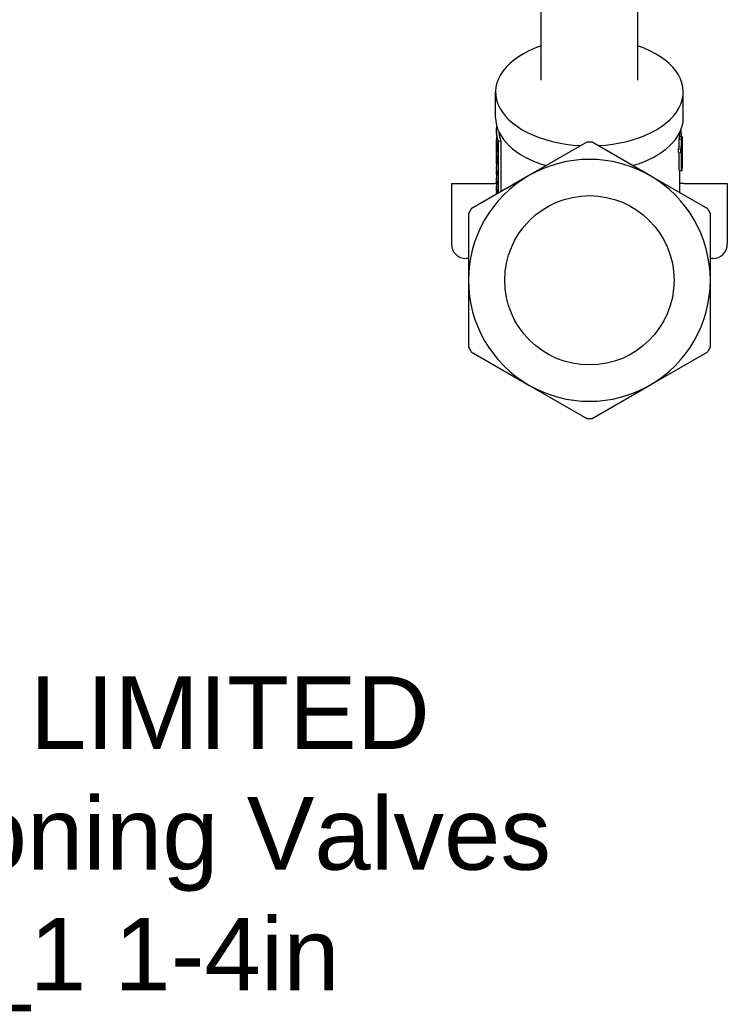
# Model space of a CAD drawing. Header units: millimetres. Extents: x 261 to 558, y -63 to 320.
# Tile 3 of 13: x 408 to 554, y -63 to 141. Entities that reach past the tile are written whole.
import ezdxf
from ezdxf.enums import TextEntityAlignment as Align

# ---------------------------------------------------------------- set-up
doc = ezdxf.new("R2010")
doc.units = ezdxf.units.MM
doc.layers.add('Detail', color=2, linetype='Continuous')
doc.layers.add('TEXT', color=7, linetype='Continuous')
doc.styles.add('fastrack', font='ARIAL.TTF')

msp = doc.modelspace()

# ---------------------------------------------------------------- linework, layer by layer
at = {"layer": 'Detail'}
for p, q in [((515.37, 128.22), (515.37, 148.27)), ((535.37, 128.22), (535.37, 148.27)), ((505.97, 120.44), (505.97, 125.77)), ((544.77, 120.44), (544.77, 125.77)), ((506.17, 117.6), (506.17, 117.74)), ((506.35, 116.11), (506.17, 116.11)), ((506.31, 116.29), (506.18, 116.29)), ((506.29, 116.41), (506.19, 116.41)), ((506.27, 116.49), (506.21, 116.49)), ((506.27, 116.52), (506.22, 116.52)), ((543.94, 116.09), (544.43, 116.05)), ((543.94, 114.52), (543.94, 116.09)), ((544.01, 116.54), (544.51, 116.51)), ((544.07, 116.53), (544.07, 117.48)), ((544.07, 116.56), (544.53, 116.57)), ((544.43, 114.48), (544.43, 116.05)), ((544.51, 116.51), (544.51, 114.95)), ((506.17, 115.49), (506.17, 115.97)), ((506.41, 115.88), (506.17, 115.88)), ((506.44, 115.75), (506.17, 115.75)), ((506.49, 115.61), (506.18, 115.6)), ((506.52, 115.46), (506.18, 115.45)), ((506.52, 115.31), (506.19, 115.3)), ((506.19, 114.63), (506.19, 114.61)), ((506.19, 114.52), (506.19, 114.52)), ((506.19, 113.96), (506.2, 114.02)), ((506.52, 115.15), (506.2, 115.14)), ((506.52, 115), (506.2, 114.99)), ((506.2, 114.38), (506.2, 114.48)), ((506.2, 114.29), (506.2, 114.38)), ((506.2, 114.21), (506.2, 114.29)), ((506.2, 114.23), (506.2, 114.23)), ((506.2, 114.13), (506.2, 114.21)), ((506.2, 114.06), (506.2, 114.13)), ((506.2, 114.02), (506.2, 114.06)), ((506.52, 114.86), (506.21, 114.85)), ((506.52, 114.74), (506.21, 114.72)), ((506.52, 114.6), (506.22, 114.59)), ((506.52, 114.33), (506.23, 114.32)), ((506.23, 114.32), (506.23, 114.19)), ((506.52, 114.2), (506.23, 114.19)), ((506.23, 114.19), (506.23, 114.06)), ((506.23, 114.06), (506.23, 113.91)), ((506.52, 115.53), (506.52, 104.84)), ((507.04, 115.62), (506.55, 115.56)), ((506.55, 104.86), (506.55, 115.56)), ((507.04, 115.62), (507.04, 105.14)), ((524.83, 115.41), (512.87, 108.51)), ((537.87, 108.51), (525.91, 115.41)), ((543.81, 114.03), (544.3, 113.98)), ((543.81, 113.29), (543.81, 114.03)), ((543.94, 114.52), (544.43, 114.48)), ((544.3, 113.24), (544.3, 113.98)), ((544.51, 111.26), (544.51, 114.21)), ((544.57, 115.07), (544.57, 115.81)), ((544.57, 113.18), (544.57, 114.3)), ((506.19, 113.93), (506.17, 113.93)), ((506.17, 112.76), (506.17, 113.23)), ((506.17, 112.08), (506.17, 112.67)), ((506.19, 112.08), (506.17, 112.08)), ((506.17, 112), (506.17, 112.08)), ((506.19, 112), (506.17, 112)), ((506.17, 111.94), (506.17, 112)), ((506.17, 111.88), (506.17, 111.94)), ((506.19, 113.9), (506.18, 113.9)), ((506.18, 113.87), (506.18, 113.87)), ((506.19, 113.89), (506.19, 113.92)), ((506.19, 112.23), (506.19, 111.56)), ((506.52, 113.33), (506.2, 113.32)), ((506.52, 113.32), (506.2, 113.31)), ((506.52, 113.35), (506.21, 113.34)), ((506.52, 113.5), (506.22, 113.49)), ((506.52, 113.45), (506.22, 113.43)), ((506.52, 113.39), (506.22, 113.38)), ((506.52, 112.43), (506.22, 112.42)), ((506.22, 112.42), (506.22, 111.41)), ((506.52, 113.93), (506.23, 113.91)), ((506.23, 113.91), (506.23, 113.78)), ((506.23, 113.78), (506.23, 113.67)), ((506.52, 113.68), (506.23, 113.67)), ((506.23, 113.67), (506.23, 113.57)), ((506.52, 113.58), (506.23, 113.57)), ((543.81, 113.29), (544.3, 113.24)), ((543.94, 109.53), (543.94, 113.28)), ((544.43, 109.5), (544.43, 113.74)), ((506.19, 111.88), (506.17, 111.88)), ((506.17, 111.83), (506.17, 111.88)), ((506.17, 111.77), (506.17, 111.83)), ((506.19, 111.77), (506.17, 111.77)), ((506.17, 111.27), (506.17, 111.74)), ((506.19, 111.73), (506.17, 111.73)), ((506.17, 111.69), (506.17, 111.73)), ((506.19, 111.69), (506.17, 111.69)), ((506.19, 111.61), (506.17, 111.61)), ((506.19, 111.55), (506.17, 111.55)), ((506.19, 111.48), (506.17, 111.48)), ((506.17, 111.25), (506.17, 111.27)), ((506.17, 109.9), (506.17, 110.37)), ((506.19, 111.43), (506.18, 111.43)), ((506.19, 111.38), (506.18, 111.38)), ((506.18, 111.36), (506.18, 111.36)), ((506.19, 111.56), (506.19, 111.52)), ((506.19, 111.52), (506.19, 111.48)), ((506.19, 111.48), (506.19, 111.46)), ((506.19, 111.46), (506.19, 111.43)), ((506.19, 111.43), (506.19, 111.41)), ((506.19, 111.41), (506.19, 111.38)), ((506.52, 110.84), (506.19, 110.83)), ((506.52, 110.85), (506.2, 110.84)), ((506.52, 110.92), (506.21, 110.91)), ((506.52, 110.88), (506.21, 110.87)), ((506.52, 111.42), (506.22, 111.41)), ((506.22, 111.41), (506.22, 111.27)), ((506.52, 111.28), (506.22, 111.27)), ((506.22, 111.27), (506.22, 111.15)), ((506.52, 111.16), (506.22, 111.15)), ((506.52, 111.06), (506.22, 111.05)), ((512.87, 108.51), (500.91, 101.6)), ((506.17, 109.06), (506.17, 109.52)), ((506.17, 107.57), (506.17, 108.01)), ((506.18, 109.36), (506.18, 109.31)), ((506.52, 109.19), (506.22, 109.18)), ((506.22, 109.18), (506.22, 108.62)), ((506.52, 108.64), (506.22, 108.62)), ((549.83, 101.6), (537.87, 108.51)), ((543.94, 109.53), (544.43, 109.5)), ((544.07, 104.93), (544.07, 109.52)), ((496.87, 106.76), (496.87, 94.36)), ((496.97, 106.86), (505.87, 106.86)), ((506.17, 106.86), (505.87, 106.86)), ((506.17, 106.82), (506.17, 107.37)), ((506.17, 105.96), (506.17, 106.4)), ((506.52, 107.21), (506.22, 107.2)), ((506.22, 107.2), (506.22, 106.75)), ((506.52, 106.77), (506.22, 106.75)), ((544.87, 106.86), (544.07, 106.86)), ((544.87, 106.86), (553.87, 106.86)), ((553.87, 106.86), (553.87, 94.36)), ((506.17, 104.64), (506.17, 105.03)), ((506.52, 105.6), (506.22, 105.58)), ((506.22, 105.58), (506.22, 105.14)), ((506.52, 105.15), (506.22, 105.14)), ((500.37, 100.66), (500.37, 86.86)), ((550.37, 86.86), (550.37, 100.66)), ((500.37, 91.36), (499.87, 91.36)), ((550.87, 91.36), (550.37, 91.36)), ((500.37, 86.86), (500.37, 73.05)), ((550.37, 73.05), (550.37, 86.86)), ((500.91, 72.11), (512.87, 65.21)), ((537.87, 65.21), (549.83, 72.11)), ((512.87, 65.21), (524.83, 58.3)), ((525.91, 58.3), (537.87, 65.21))]:
    msp.add_line(p, q, dxfattribs=at)
at = {"layer": 'Detail', "flags": 128}
for points in [[(506.55, 115.56), (506.51, 115.68), (506.47, 115.81), (506.43, 115.94), (506.4, 116.06), (506.36, 116.19), (506.33, 116.32), (506.31, 116.44), (506.28, 116.57), (506.26, 116.7), (506.24, 116.83), (506.22, 116.96), (506.21, 117.08), (506.19, 117.21), (506.19, 117.34), (506.18, 117.47), (506.17, 117.6), (506.17, 117.72), (506.17, 117.85), (506.18, 117.98), (506.18, 118.11), (506.19, 118.24), (506.2, 118.36), (506.22, 118.49), (506.23, 118.62)], [(544.39, 116.57), (544.39, 116.63), (544.38, 116.7), (544.38, 116.76), (544.38, 116.82), (544.38, 116.89), (544.37, 116.95), (544.37, 117.01), (544.37, 117.08), (544.37, 117.14), (544.37, 117.2), (544.36, 117.27), (544.36, 117.33), (544.36, 117.39), (544.36, 117.46), (544.35, 117.52), (544.35, 117.58), (544.35, 117.65), (544.35, 117.71), (544.34, 117.77), (544.34, 117.84), (544.34, 117.9), (544.34, 117.96), (544.34, 118.03), (544.33, 118.09)], [(506.18, 116.29), (506.18, 116.29), (506.18, 116.28), (506.18, 116.27), (506.18, 116.26), (506.18, 116.25), (506.18, 116.25), (506.18, 116.24), (506.18, 116.23), (506.18, 116.22), (506.18, 116.22), (506.18, 116.21), (506.18, 116.2), (506.18, 116.19), (506.17, 116.19), (506.17, 116.18), (506.17, 116.17), (506.17, 116.16), (506.17, 116.15), (506.17, 116.15), (506.17, 116.14), (506.17, 116.13), (506.17, 116.12), (506.17, 116.12), (506.17, 116.11)], [(506.17, 116.11), (506.17, 116.1), (506.17, 116.1), (506.17, 116.09), (506.17, 116.09), (506.17, 116.09), (506.17, 116.08), (506.17, 116.08), (506.17, 116.07), (506.17, 116.07), (506.17, 116.06), (506.17, 116.06), (506.17, 116.05), (506.17, 116.05), (506.17, 116.04), (506.17, 116.04), (506.17, 116.03), (506.17, 116.03), (506.17, 116.03), (506.17, 116.02), (506.17, 116.02), (506.17, 116.01), (506.17, 116.01), (506.17, 116), (506.17, 116)], [(506.17, 116), (506.17, 115.99), (506.17, 115.99), (506.17, 115.98), (506.17, 115.98), (506.17, 115.97), (506.17, 115.97), (506.17, 115.96), (506.17, 115.96), (506.17, 115.95), (506.17, 115.95), (506.17, 115.94), (506.17, 115.94), (506.17, 115.93), (506.17, 115.93), (506.17, 115.92), (506.17, 115.92), (506.17, 115.92), (506.17, 115.91), (506.17, 115.91), (506.17, 115.9), (506.17, 115.9), (506.17, 115.89), (506.17, 115.89), (506.17, 115.88)], [(506.19, 116.41), (506.19, 116.4), (506.19, 116.4), (506.19, 116.39), (506.19, 116.39), (506.19, 116.38), (506.19, 116.38), (506.19, 116.37), (506.19, 116.37), (506.19, 116.37), (506.19, 116.36), (506.18, 116.36), (506.18, 116.35), (506.18, 116.35), (506.18, 116.34), (506.18, 116.34), (506.18, 116.33), (506.18, 116.33), (506.18, 116.32), (506.18, 116.32), (506.18, 116.31), (506.18, 116.31), (506.18, 116.3), (506.18, 116.3), (506.18, 116.29)], [(506.21, 116.49), (506.21, 116.49), (506.2, 116.49), (506.2, 116.48), (506.2, 116.48), (506.2, 116.47), (506.2, 116.47), (506.2, 116.47), (506.2, 116.46), (506.2, 116.46), (506.2, 116.46), (506.2, 116.45), (506.2, 116.45), (506.2, 116.45), (506.2, 116.44), (506.2, 116.44), (506.2, 116.44), (506.19, 116.43), (506.19, 116.43), (506.19, 116.43), (506.19, 116.42), (506.19, 116.42), (506.19, 116.42), (506.19, 116.41), (506.19, 116.41)], [(506.22, 116.52), (506.22, 116.52), (506.22, 116.52), (506.22, 116.51), (506.22, 116.51), (506.22, 116.51), (506.22, 116.51), (506.22, 116.51), (506.22, 116.51), (506.22, 116.51), (506.21, 116.51), (506.21, 116.51), (506.21, 116.5), (506.21, 116.5), (506.21, 116.5), (506.21, 116.5), (506.21, 116.5), (506.21, 116.5), (506.21, 116.5), (506.21, 116.5), (506.21, 116.5), (506.21, 116.5), (506.21, 116.49), (506.21, 116.49), (506.21, 116.49)], [(544.43, 116.05), (544.44, 116.07), (544.44, 116.09), (544.44, 116.11), (544.45, 116.13), (544.45, 116.15), (544.46, 116.17), (544.46, 116.19), (544.46, 116.21), (544.47, 116.23), (544.47, 116.24), (544.47, 116.26), (544.48, 116.28), (544.48, 116.3), (544.48, 116.32), (544.49, 116.34), (544.49, 116.36), (544.49, 116.38), (544.5, 116.4), (544.5, 116.42), (544.5, 116.44), (544.5, 116.46), (544.51, 116.48), (544.51, 116.49), (544.51, 116.51)], [(544.51, 114.95), (544.52, 115.01), (544.53, 115.08), (544.54, 115.15), (544.54, 115.22), (544.55, 115.28), (544.56, 115.35), (544.56, 115.42), (544.56, 115.49), (544.57, 115.56), (544.57, 115.62), (544.57, 115.69), (544.57, 115.76), (544.57, 115.83), (544.57, 115.9), (544.57, 115.96), (544.57, 116.03), (544.57, 116.1), (544.56, 116.17), (544.56, 116.23), (544.55, 116.3), (544.55, 116.37), (544.54, 116.44), (544.53, 116.51), (544.53, 116.57)], [(506.17, 115.88), (506.17, 115.88), (506.17, 115.87), (506.17, 115.86), (506.17, 115.86), (506.17, 115.85), (506.17, 115.85), (506.17, 115.84), (506.17, 115.84), (506.17, 115.83), (506.17, 115.83), (506.17, 115.82), (506.17, 115.81), (506.17, 115.81), (506.17, 115.8), (506.17, 115.8), (506.17, 115.79), (506.17, 115.79), (506.17, 115.78), (506.17, 115.78), (506.17, 115.77), (506.17, 115.76), (506.17, 115.76), (506.17, 115.75), (506.17, 115.75)], [(506.17, 115.75), (506.17, 115.74), (506.17, 115.74), (506.17, 115.73), (506.17, 115.72), (506.17, 115.72), (506.17, 115.71), (506.17, 115.71), (506.17, 115.7), (506.18, 115.69), (506.18, 115.69), (506.18, 115.68), (506.18, 115.68), (506.18, 115.67), (506.18, 115.66), (506.18, 115.66), (506.18, 115.65), (506.18, 115.65), (506.18, 115.64), (506.18, 115.63), (506.18, 115.63), (506.18, 115.62), (506.18, 115.62), (506.18, 115.61), (506.18, 115.6)], [(506.17, 115.35), (506.17, 115.36), (506.17, 115.36), (506.17, 115.37), (506.17, 115.37), (506.17, 115.38), (506.17, 115.39), (506.17, 115.39), (506.17, 115.4), (506.17, 115.4), (506.17, 115.41), (506.17, 115.42), (506.17, 115.42), (506.17, 115.43), (506.17, 115.43), (506.17, 115.44), (506.17, 115.45), (506.17, 115.45), (506.17, 115.46), (506.17, 115.46), (506.17, 115.47), (506.17, 115.48), (506.17, 115.48), (506.17, 115.49), (506.17, 115.49)], [(506.18, 115.2), (506.18, 115.2), (506.18, 115.21), (506.18, 115.22), (506.17, 115.22), (506.17, 115.23), (506.17, 115.24), (506.17, 115.24), (506.17, 115.25), (506.17, 115.25), (506.17, 115.26), (506.17, 115.27), (506.17, 115.27), (506.17, 115.28), (506.17, 115.29), (506.17, 115.29), (506.17, 115.3), (506.17, 115.31), (506.17, 115.31), (506.17, 115.32), (506.17, 115.32), (506.17, 115.33), (506.17, 115.34), (506.17, 115.34), (506.17, 115.35)], [(506.18, 115.6), (506.18, 115.6), (506.18, 115.59), (506.18, 115.58), (506.18, 115.58), (506.18, 115.57), (506.18, 115.57), (506.18, 115.56), (506.18, 115.55), (506.18, 115.55), (506.18, 115.54), (506.18, 115.53), (506.18, 115.53), (506.18, 115.52), (506.18, 115.51), (506.18, 115.51), (506.18, 115.5), (506.18, 115.49), (506.18, 115.49), (506.18, 115.48), (506.18, 115.48), (506.18, 115.47), (506.18, 115.46), (506.18, 115.46), (506.18, 115.45)], [(506.18, 115.45), (506.18, 115.44), (506.18, 115.44), (506.18, 115.43), (506.18, 115.42), (506.18, 115.42), (506.18, 115.41), (506.18, 115.41), (506.18, 115.4), (506.18, 115.39), (506.18, 115.39), (506.18, 115.38), (506.19, 115.38), (506.19, 115.37), (506.19, 115.36), (506.19, 115.36), (506.19, 115.35), (506.19, 115.35), (506.19, 115.34), (506.19, 115.33), (506.19, 115.33), (506.19, 115.32), (506.19, 115.31), (506.19, 115.31), (506.19, 115.3)], [(506.18, 115.05), (506.18, 115.06), (506.18, 115.06), (506.18, 115.07), (506.18, 115.08), (506.18, 115.08), (506.18, 115.09), (506.18, 115.09), (506.18, 115.1), (506.18, 115.11), (506.18, 115.11), (506.18, 115.12), (506.18, 115.12), (506.18, 115.13), (506.18, 115.14), (506.18, 115.14), (506.18, 115.15), (506.18, 115.15), (506.18, 115.16), (506.18, 115.17), (506.18, 115.17), (506.18, 115.18), (506.18, 115.19), (506.18, 115.19), (506.18, 115.2)], [(506.18, 114.93), (506.18, 114.93), (506.18, 114.94), (506.18, 114.94), (506.18, 114.95), (506.18, 114.95), (506.18, 114.96), (506.18, 114.96), (506.18, 114.97), (506.18, 114.97), (506.18, 114.98), (506.18, 114.98), (506.18, 114.99), (506.18, 114.99), (506.18, 115), (506.18, 115), (506.18, 115.01), (506.18, 115.01), (506.18, 115.02), (506.18, 115.03), (506.18, 115.03), (506.18, 115.04), (506.18, 115.04), (506.18, 115.05), (506.18, 115.05)], [(506.19, 114.8), (506.19, 114.81), (506.19, 114.81), (506.19, 114.82), (506.19, 114.82), (506.19, 114.83), (506.19, 114.83), (506.19, 114.84), (506.19, 114.84), (506.19, 114.85), (506.18, 114.85), (506.18, 114.86), (506.18, 114.87), (506.18, 114.87), (506.18, 114.88), (506.18, 114.88), (506.18, 114.89), (506.18, 114.89), (506.18, 114.9), (506.18, 114.9), (506.18, 114.91), (506.18, 114.91), (506.18, 114.92), (506.18, 114.92), (506.18, 114.93)], [(506.19, 115.3), (506.19, 115.3), (506.19, 115.29), (506.19, 115.28), (506.19, 115.28), (506.19, 115.27), (506.19, 115.26), (506.19, 115.26), (506.19, 115.25), (506.19, 115.24), (506.19, 115.24), (506.19, 115.23), (506.19, 115.22), (506.19, 115.22), (506.19, 115.21), (506.19, 115.2), (506.19, 115.2), (506.19, 115.19), (506.19, 115.18), (506.19, 115.18), (506.19, 115.17), (506.19, 115.16), (506.2, 115.16), (506.2, 115.15), (506.2, 115.14)], [(506.19, 114.69), (506.19, 114.7), (506.19, 114.7), (506.19, 114.71), (506.19, 114.71), (506.19, 114.72), (506.19, 114.72), (506.19, 114.73), (506.19, 114.73), (506.19, 114.73), (506.19, 114.74), (506.19, 114.74), (506.19, 114.75), (506.19, 114.75), (506.19, 114.76), (506.19, 114.76), (506.19, 114.77), (506.19, 114.77), (506.19, 114.78), (506.19, 114.78), (506.19, 114.78), (506.19, 114.79), (506.19, 114.79), (506.19, 114.8), (506.19, 114.8)], [(506.19, 114.57), (506.19, 114.58), (506.19, 114.58), (506.19, 114.59), (506.19, 114.59), (506.19, 114.6), (506.19, 114.6), (506.19, 114.61), (506.19, 114.61), (506.19, 114.62), (506.19, 114.62), (506.19, 114.63), (506.19, 114.63), (506.19, 114.64), (506.19, 114.64), (506.19, 114.65), (506.19, 114.65), (506.19, 114.66), (506.19, 114.66), (506.19, 114.67), (506.19, 114.67), (506.19, 114.68), (506.19, 114.68), (506.19, 114.69), (506.19, 114.69)], [(506.19, 114.61), (506.19, 114.6), (506.19, 114.6), (506.19, 114.6), (506.19, 114.59), (506.19, 114.59), (506.19, 114.59), (506.19, 114.58), (506.19, 114.58), (506.19, 114.58), (506.19, 114.57), (506.19, 114.57), (506.19, 114.57), (506.19, 114.56), (506.19, 114.56), (506.19, 114.56), (506.19, 114.55), (506.19, 114.55), (506.19, 114.55), (506.19, 114.54), (506.19, 114.54), (506.19, 114.54), (506.19, 114.53), (506.19, 114.53), (506.19, 114.52)], [(506.2, 114.48), (506.19, 114.48), (506.19, 114.49), (506.19, 114.49), (506.19, 114.5), (506.19, 114.5), (506.19, 114.5), (506.19, 114.51), (506.19, 114.51), (506.19, 114.51), (506.19, 114.52), (506.19, 114.52), (506.19, 114.53), (506.19, 114.53), (506.19, 114.53), (506.19, 114.54), (506.19, 114.54), (506.19, 114.55), (506.19, 114.55), (506.19, 114.55), (506.19, 114.56), (506.19, 114.56), (506.19, 114.56), (506.19, 114.57), (506.19, 114.57)], [(506.19, 114.52), (506.19, 114.51), (506.19, 114.5), (506.19, 114.49), (506.19, 114.48), (506.19, 114.46), (506.19, 114.45), (506.19, 114.44), (506.19, 114.43), (506.19, 114.42), (506.19, 114.4), (506.19, 114.39), (506.19, 114.38), (506.19, 114.37), (506.19, 114.36), (506.19, 114.34), (506.19, 114.33), (506.19, 114.32), (506.19, 114.31), (506.2, 114.29), (506.2, 114.28), (506.2, 114.27), (506.2, 114.26), (506.2, 114.25), (506.2, 114.23)], [(506.19, 113.94), (506.19, 113.94), (506.19, 113.94), (506.19, 113.95), (506.19, 113.95), (506.19, 113.95), (506.19, 113.95), (506.19, 113.95), (506.19, 113.95), (506.19, 113.95), (506.19, 113.95), (506.19, 113.95), (506.19, 113.95), (506.19, 113.95), (506.19, 113.95), (506.19, 113.96), (506.19, 113.96), (506.19, 113.96), (506.19, 113.96), (506.19, 113.96), (506.19, 113.96), (506.19, 113.96), (506.19, 113.96), (506.19, 113.96), (506.19, 113.96)], [(506.2, 115.14), (506.2, 115.14), (506.2, 115.13), (506.2, 115.12), (506.2, 115.12), (506.2, 115.11), (506.2, 115.11), (506.2, 115.1), (506.2, 115.09), (506.2, 115.09), (506.2, 115.08), (506.2, 115.07), (506.2, 115.07), (506.2, 115.06), (506.2, 115.05), (506.2, 115.05), (506.2, 115.04), (506.2, 115.04), (506.2, 115.03), (506.2, 115.02), (506.2, 115.02), (506.2, 115.01), (506.2, 115), (506.2, 115), (506.2, 114.99)], [(506.2, 114.99), (506.2, 114.98), (506.2, 114.98), (506.2, 114.97), (506.2, 114.97), (506.2, 114.96), (506.2, 114.96), (506.2, 114.95), (506.2, 114.94), (506.21, 114.94), (506.21, 114.93), (506.21, 114.93), (506.21, 114.92), (506.21, 114.92), (506.21, 114.91), (506.21, 114.9), (506.21, 114.9), (506.21, 114.89), (506.21, 114.89), (506.21, 114.88), (506.21, 114.88), (506.21, 114.87), (506.21, 114.86), (506.21, 114.86), (506.21, 114.85)], [(506.21, 114.85), (506.21, 114.85), (506.21, 114.84), (506.21, 114.84), (506.21, 114.83), (506.21, 114.83), (506.21, 114.82), (506.21, 114.82), (506.21, 114.81), (506.21, 114.8), (506.21, 114.8), (506.21, 114.79), (506.21, 114.79), (506.21, 114.78), (506.21, 114.78), (506.21, 114.77), (506.21, 114.77), (506.21, 114.76), (506.21, 114.76), (506.21, 114.75), (506.21, 114.75), (506.21, 114.74), (506.21, 114.73), (506.21, 114.73), (506.21, 114.72)], [(506.21, 114.72), (506.21, 114.72), (506.21, 114.71), (506.22, 114.71), (506.22, 114.7), (506.22, 114.7), (506.22, 114.69), (506.22, 114.69), (506.22, 114.68), (506.22, 114.67), (506.22, 114.67), (506.22, 114.66), (506.22, 114.66), (506.22, 114.65), (506.22, 114.65), (506.22, 114.64), (506.22, 114.64), (506.22, 114.63), (506.22, 114.63), (506.22, 114.62), (506.22, 114.61), (506.22, 114.61), (506.22, 114.6), (506.22, 114.6), (506.22, 114.59)], [(506.22, 114.59), (506.22, 114.59), (506.22, 114.58), (506.22, 114.58), (506.22, 114.57), (506.22, 114.56), (506.22, 114.56), (506.22, 114.55), (506.22, 114.55), (506.22, 114.54), (506.22, 114.54), (506.22, 114.53), (506.22, 114.52), (506.22, 114.52), (506.22, 114.51), (506.22, 114.51), (506.22, 114.5), (506.22, 114.5), (506.22, 114.49), (506.22, 114.49), (506.22, 114.48), (506.22, 114.47), (506.22, 114.47), (506.22, 114.46), (506.22, 114.46)], [(506.22, 114.46), (506.22, 114.45), (506.22, 114.45), (506.22, 114.44), (506.22, 114.43), (506.22, 114.43), (506.22, 114.42), (506.22, 114.42), (506.22, 114.41), (506.23, 114.41), (506.23, 114.4), (506.23, 114.4), (506.23, 114.39), (506.23, 114.38), (506.23, 114.38), (506.23, 114.37), (506.23, 114.37), (506.23, 114.36), (506.23, 114.36), (506.23, 114.35), (506.23, 114.34), (506.23, 114.34), (506.23, 114.33), (506.23, 114.33), (506.23, 114.32)], [(544.3, 113.98), (544.31, 114), (544.32, 114.02), (544.32, 114.04), (544.33, 114.06), (544.33, 114.08), (544.34, 114.11), (544.35, 114.13), (544.35, 114.15), (544.36, 114.17), (544.36, 114.19), (544.37, 114.21), (544.37, 114.23), (544.38, 114.25), (544.38, 114.27), (544.39, 114.29), (544.39, 114.32), (544.4, 114.34), (544.4, 114.36), (544.41, 114.38), (544.41, 114.4), (544.42, 114.42), (544.42, 114.44), (544.43, 114.46), (544.43, 114.48)], [(544.57, 114.9), (544.57, 114.75), (544.57, 114.6), (544.57, 114.44), (544.57, 114.29), (544.57, 114.14), (544.57, 113.99), (544.57, 113.84), (544.57, 113.69), (544.57, 113.53), (544.57, 113.38), (544.56, 113.23), (544.56, 113.08), (544.56, 112.93), (544.56, 112.78), (544.55, 112.62), (544.55, 112.47), (544.55, 112.32), (544.54, 112.17), (544.54, 112.02), (544.53, 111.87), (544.53, 111.71), (544.52, 111.56), (544.52, 111.41), (544.51, 111.26)], [(506.17, 113.93), (506.17, 113.93), (506.17, 113.93), (506.17, 113.93), (506.17, 113.93), (506.17, 113.93), (506.18, 113.92), (506.18, 113.92), (506.18, 113.92), (506.18, 113.92), (506.18, 113.92), (506.18, 113.92), (506.18, 113.92), (506.18, 113.92), (506.18, 113.92), (506.18, 113.91), (506.18, 113.91), (506.18, 113.91), (506.18, 113.91), (506.18, 113.91), (506.18, 113.91), (506.18, 113.91), (506.18, 113.91), (506.18, 113.9), (506.18, 113.9)], [(506.18, 113.41), (506.18, 113.43), (506.18, 113.45), (506.18, 113.48), (506.18, 113.5), (506.18, 113.52), (506.18, 113.54), (506.18, 113.56), (506.18, 113.58), (506.18, 113.61), (506.18, 113.63), (506.18, 113.65), (506.18, 113.67), (506.18, 113.69), (506.18, 113.71), (506.18, 113.74), (506.18, 113.76), (506.18, 113.78), (506.18, 113.8), (506.18, 113.82), (506.17, 113.84), (506.17, 113.87), (506.17, 113.89), (506.17, 113.91), (506.17, 113.93)], [(506.18, 113.51), (506.18, 113.46), (506.17, 113.42), (506.17, 113.37), (506.17, 113.33), (506.17, 113.28), (506.17, 113.23), (506.17, 113.19), (506.17, 113.14), (506.17, 113.1), (506.17, 113.05), (506.18, 113.01), (506.18, 112.96), (506.18, 112.92), (506.18, 112.87), (506.18, 112.83), (506.19, 112.78), (506.19, 112.74), (506.19, 112.69), (506.2, 112.65), (506.2, 112.6), (506.21, 112.56), (506.21, 112.51), (506.22, 112.47), (506.22, 112.42)], [(506.18, 113.9), (506.18, 113.9), (506.18, 113.9), (506.18, 113.9), (506.18, 113.9), (506.18, 113.9), (506.18, 113.9), (506.18, 113.89), (506.18, 113.89), (506.18, 113.89), (506.18, 113.89), (506.18, 113.89), (506.18, 113.89), (506.18, 113.89), (506.18, 113.88), (506.18, 113.88), (506.18, 113.88), (506.18, 113.88), (506.18, 113.88), (506.18, 113.88), (506.18, 113.88), (506.18, 113.88), (506.18, 113.87), (506.18, 113.87), (506.18, 113.87)], [(506.18, 113.87), (506.18, 113.87), (506.18, 113.87), (506.18, 113.87), (506.18, 113.87), (506.18, 113.87), (506.18, 113.87), (506.18, 113.88), (506.18, 113.88), (506.18, 113.88), (506.18, 113.88), (506.18, 113.88), (506.19, 113.88), (506.19, 113.88), (506.19, 113.88), (506.19, 113.88), (506.19, 113.88), (506.19, 113.88), (506.19, 113.88), (506.19, 113.88), (506.19, 113.88), (506.19, 113.88), (506.19, 113.88), (506.19, 113.88), (506.19, 113.88)], [(506.18, 113.37), (506.18, 113.37), (506.18, 113.37), (506.18, 113.37), (506.18, 113.37), (506.18, 113.38), (506.18, 113.38), (506.18, 113.38), (506.18, 113.38), (506.18, 113.38), (506.18, 113.39), (506.18, 113.39), (506.18, 113.39), (506.18, 113.39), (506.18, 113.39), (506.18, 113.39), (506.18, 113.4), (506.18, 113.4), (506.18, 113.4), (506.18, 113.4), (506.18, 113.4), (506.18, 113.41), (506.18, 113.41), (506.18, 113.41), (506.18, 113.41)], [(506.19, 113.33), (506.19, 113.33), (506.19, 113.33), (506.19, 113.33), (506.19, 113.33), (506.19, 113.33), (506.19, 113.34), (506.19, 113.34), (506.19, 113.34), (506.19, 113.34), (506.19, 113.34), (506.19, 113.34), (506.19, 113.35), (506.19, 113.35), (506.19, 113.35), (506.19, 113.35), (506.18, 113.35), (506.18, 113.36), (506.18, 113.36), (506.18, 113.36), (506.18, 113.36), (506.18, 113.36), (506.18, 113.36), (506.18, 113.37), (506.18, 113.37)], [(506.19, 113.92), (506.19, 113.92), (506.19, 113.92), (506.19, 113.92), (506.19, 113.93), (506.19, 113.93), (506.19, 113.93), (506.19, 113.93), (506.19, 113.93), (506.19, 113.93), (506.19, 113.93), (506.19, 113.93), (506.19, 113.93), (506.19, 113.93), (506.19, 113.93), (506.19, 113.93), (506.19, 113.94), (506.19, 113.94), (506.19, 113.94), (506.19, 113.94), (506.19, 113.94), (506.19, 113.94), (506.19, 113.94), (506.19, 113.94), (506.19, 113.94)], [(506.19, 113.88), (506.19, 113.88), (506.19, 113.88), (506.19, 113.88), (506.19, 113.88), (506.19, 113.88), (506.19, 113.89), (506.19, 113.89), (506.19, 113.89), (506.19, 113.89), (506.19, 113.89), (506.19, 113.89), (506.19, 113.89), (506.19, 113.89), (506.19, 113.89), (506.19, 113.89), (506.19, 113.89), (506.19, 113.89), (506.19, 113.89), (506.19, 113.89), (506.19, 113.89), (506.19, 113.89), (506.19, 113.89), (506.19, 113.89), (506.19, 113.89)], [(506.2, 113.31), (506.2, 113.31), (506.2, 113.31), (506.2, 113.31), (506.2, 113.31), (506.19, 113.32), (506.19, 113.32), (506.19, 113.32), (506.19, 113.32), (506.19, 113.32), (506.19, 113.32), (506.19, 113.32), (506.19, 113.32), (506.19, 113.32), (506.19, 113.32), (506.19, 113.32), (506.19, 113.32), (506.19, 113.32), (506.19, 113.32), (506.19, 113.32), (506.19, 113.32), (506.19, 113.32), (506.19, 113.32), (506.19, 113.33), (506.19, 113.33)], [(506.21, 113.34), (506.21, 113.34), (506.21, 113.34), (506.21, 113.34), (506.21, 113.34), (506.21, 113.34), (506.21, 113.34), (506.21, 113.33), (506.21, 113.33), (506.21, 113.33), (506.21, 113.33), (506.21, 113.33), (506.21, 113.33), (506.21, 113.33), (506.21, 113.33), (506.21, 113.33), (506.21, 113.33), (506.21, 113.32), (506.21, 113.32), (506.21, 113.32), (506.2, 113.32), (506.2, 113.32), (506.2, 113.32), (506.2, 113.32), (506.2, 113.32)], [(506.2, 113.32), (506.2, 113.32), (506.2, 113.32), (506.2, 113.32), (506.2, 113.32), (506.2, 113.32), (506.2, 113.32), (506.2, 113.32), (506.2, 113.32), (506.2, 113.32), (506.2, 113.32), (506.2, 113.32), (506.2, 113.32), (506.2, 113.32), (506.2, 113.31), (506.2, 113.31), (506.2, 113.31), (506.2, 113.31), (506.2, 113.31), (506.2, 113.31), (506.2, 113.31), (506.2, 113.31), (506.2, 113.31), (506.2, 113.31), (506.2, 113.31)], [(506.22, 113.38), (506.22, 113.38), (506.21, 113.38), (506.21, 113.38), (506.21, 113.38), (506.21, 113.37), (506.21, 113.37), (506.21, 113.37), (506.21, 113.37), (506.21, 113.37), (506.21, 113.37), (506.21, 113.36), (506.21, 113.36), (506.21, 113.36), (506.21, 113.36), (506.21, 113.36), (506.21, 113.36), (506.21, 113.35), (506.21, 113.35), (506.21, 113.35), (506.21, 113.35), (506.21, 113.35), (506.21, 113.34), (506.21, 113.34), (506.21, 113.34)], [(506.23, 113.57), (506.23, 113.57), (506.23, 113.56), (506.23, 113.56), (506.23, 113.56), (506.23, 113.55), (506.23, 113.55), (506.23, 113.55), (506.23, 113.54), (506.23, 113.54), (506.23, 113.54), (506.23, 113.53), (506.23, 113.53), (506.23, 113.53), (506.23, 113.52), (506.23, 113.52), (506.23, 113.52), (506.23, 113.51), (506.23, 113.51), (506.23, 113.51), (506.23, 113.5), (506.22, 113.5), (506.22, 113.5), (506.22, 113.5), (506.22, 113.49)], [(506.22, 113.49), (506.22, 113.49), (506.22, 113.49), (506.22, 113.48), (506.22, 113.48), (506.22, 113.48), (506.22, 113.48), (506.22, 113.47), (506.22, 113.47), (506.22, 113.47), (506.22, 113.47), (506.22, 113.47), (506.22, 113.46), (506.22, 113.46), (506.22, 113.46), (506.22, 113.46), (506.22, 113.45), (506.22, 113.45), (506.22, 113.45), (506.22, 113.45), (506.22, 113.44), (506.22, 113.44), (506.22, 113.44), (506.22, 113.44), (506.22, 113.43)], [(506.22, 113.43), (506.22, 113.43), (506.22, 113.43), (506.22, 113.43), (506.22, 113.43), (506.22, 113.42), (506.22, 113.42), (506.22, 113.42), (506.22, 113.42), (506.22, 113.41), (506.22, 113.41), (506.22, 113.41), (506.22, 113.41), (506.22, 113.41), (506.22, 113.4), (506.22, 113.4), (506.22, 113.4), (506.22, 113.4), (506.22, 113.4), (506.22, 113.39), (506.22, 113.39), (506.22, 113.39), (506.22, 113.39), (506.22, 113.39), (506.22, 113.38)], [(544.43, 113.74), (544.43, 113.72), (544.42, 113.7), (544.42, 113.68), (544.41, 113.66), (544.41, 113.64), (544.4, 113.62), (544.4, 113.6), (544.39, 113.58), (544.39, 113.56), (544.38, 113.53), (544.38, 113.51), (544.37, 113.49), (544.37, 113.47), (544.36, 113.45), (544.36, 113.43), (544.35, 113.41), (544.35, 113.39), (544.34, 113.37), (544.33, 113.35), (544.33, 113.32), (544.32, 113.3), (544.32, 113.28), (544.31, 113.26), (544.3, 113.24)], [(544.57, 113.18), (544.57, 113.04), (544.57, 112.9), (544.57, 112.77), (544.57, 112.63), (544.57, 112.49), (544.57, 112.35), (544.57, 112.22), (544.56, 112.08), (544.56, 111.94), (544.56, 111.8), (544.56, 111.66), (544.55, 111.53), (544.55, 111.39), (544.55, 111.25), (544.54, 111.11), (544.54, 110.98), (544.54, 110.84), (544.53, 110.7), (544.53, 110.56), (544.52, 110.43), (544.52, 110.29), (544.51, 110.15), (544.51, 110.01), (544.5, 109.87)], [(506.17, 111.73), (506.17, 111.73), (506.17, 111.73), (506.17, 111.73), (506.17, 111.74), (506.17, 111.74), (506.17, 111.74), (506.17, 111.74), (506.17, 111.74), (506.17, 111.74), (506.17, 111.75), (506.17, 111.75), (506.17, 111.75), (506.17, 111.75), (506.17, 111.75), (506.17, 111.76), (506.17, 111.76), (506.17, 111.76), (506.17, 111.76), (506.17, 111.76), (506.17, 111.77), (506.17, 111.77), (506.17, 111.77), (506.17, 111.77), (506.17, 111.77)], [(506.17, 111.61), (506.17, 111.62), (506.17, 111.62), (506.17, 111.62), (506.17, 111.63), (506.17, 111.63), (506.17, 111.63), (506.17, 111.63), (506.17, 111.64), (506.17, 111.64), (506.17, 111.64), (506.17, 111.65), (506.17, 111.65), (506.17, 111.65), (506.17, 111.66), (506.17, 111.66), (506.17, 111.66), (506.17, 111.67), (506.17, 111.67), (506.17, 111.67), (506.17, 111.68), (506.17, 111.68), (506.17, 111.68), (506.17, 111.69), (506.17, 111.69)], [(506.17, 111.55), (506.17, 111.55), (506.17, 111.55), (506.17, 111.56), (506.17, 111.56), (506.17, 111.56), (506.17, 111.57), (506.17, 111.57), (506.17, 111.57), (506.17, 111.57), (506.17, 111.58), (506.17, 111.58), (506.17, 111.58), (506.17, 111.58), (506.17, 111.59), (506.17, 111.59), (506.17, 111.59), (506.17, 111.59), (506.17, 111.6), (506.17, 111.6), (506.17, 111.6), (506.17, 111.6), (506.17, 111.61), (506.17, 111.61), (506.17, 111.61)], [(506.17, 111.48), (506.17, 111.48), (506.17, 111.49), (506.17, 111.49), (506.17, 111.49), (506.17, 111.49), (506.17, 111.5), (506.17, 111.5), (506.17, 111.5), (506.17, 111.51), (506.17, 111.51), (506.17, 111.51), (506.17, 111.51), (506.17, 111.52), (506.17, 111.52), (506.17, 111.52), (506.17, 111.53), (506.17, 111.53), (506.17, 111.53), (506.17, 111.54), (506.17, 111.54), (506.17, 111.54), (506.17, 111.54), (506.17, 111.55), (506.17, 111.55)], [(506.18, 111.43), (506.18, 111.43), (506.18, 111.43), (506.18, 111.43), (506.18, 111.44), (506.18, 111.44), (506.17, 111.44), (506.17, 111.44), (506.17, 111.44), (506.17, 111.45), (506.17, 111.45), (506.17, 111.45), (506.17, 111.45), (506.17, 111.46), (506.17, 111.46), (506.17, 111.46), (506.17, 111.46), (506.17, 111.46), (506.17, 111.47), (506.17, 111.47), (506.17, 111.47), (506.17, 111.47), (506.17, 111.48), (506.17, 111.48), (506.17, 111.48)], [(506.17, 111.15), (506.17, 111.16), (506.17, 111.16), (506.17, 111.16), (506.17, 111.17), (506.17, 111.17), (506.17, 111.18), (506.17, 111.18), (506.17, 111.19), (506.17, 111.19), (506.17, 111.19), (506.17, 111.2), (506.17, 111.2), (506.17, 111.21), (506.17, 111.21), (506.17, 111.21), (506.17, 111.22), (506.17, 111.22), (506.17, 111.23), (506.17, 111.23), (506.17, 111.24), (506.17, 111.24), (506.17, 111.24), (506.17, 111.25), (506.17, 111.25)], [(506.17, 111.08), (506.17, 111.09), (506.17, 111.09), (506.17, 111.09), (506.17, 111.09), (506.17, 111.1), (506.17, 111.1), (506.17, 111.1), (506.17, 111.11), (506.17, 111.11), (506.17, 111.11), (506.17, 111.11), (506.17, 111.12), (506.17, 111.12), (506.17, 111.12), (506.17, 111.13), (506.17, 111.13), (506.17, 111.13), (506.17, 111.13), (506.17, 111.14), (506.17, 111.14), (506.17, 111.14), (506.17, 111.15), (506.17, 111.15), (506.17, 111.15)], [(506.18, 110.99), (506.18, 111), (506.18, 111), (506.18, 111), (506.18, 111.01), (506.17, 111.01), (506.17, 111.02), (506.17, 111.02), (506.17, 111.02), (506.17, 111.03), (506.17, 111.03), (506.17, 111.03), (506.17, 111.04), (506.17, 111.04), (506.17, 111.05), (506.17, 111.05), (506.17, 111.05), (506.17, 111.06), (506.17, 111.06), (506.17, 111.06), (506.17, 111.07), (506.17, 111.07), (506.17, 111.08), (506.17, 111.08), (506.17, 111.08)], [(506.18, 110.9), (506.18, 110.83), (506.18, 110.75), (506.17, 110.68), (506.17, 110.61), (506.17, 110.54), (506.17, 110.47), (506.17, 110.4), (506.17, 110.33), (506.17, 110.25), (506.17, 110.18), (506.17, 110.11), (506.18, 110.04), (506.18, 109.97), (506.18, 109.9), (506.18, 109.82), (506.19, 109.75), (506.19, 109.68), (506.19, 109.61), (506.2, 109.54), (506.2, 109.47), (506.21, 109.4), (506.21, 109.32), (506.22, 109.25), (506.22, 109.18)], [(506.17, 109.9), (506.17, 109.88), (506.17, 109.86), (506.17, 109.84), (506.17, 109.81), (506.17, 109.79), (506.17, 109.77), (506.17, 109.75), (506.17, 109.72), (506.17, 109.7), (506.17, 109.68), (506.17, 109.66), (506.17, 109.63), (506.17, 109.61), (506.18, 109.59), (506.18, 109.57), (506.18, 109.54), (506.18, 109.52), (506.18, 109.5), (506.18, 109.48), (506.18, 109.45), (506.18, 109.43), (506.18, 109.41), (506.18, 109.39), (506.18, 109.36)], [(506.18, 111.38), (506.18, 111.39), (506.18, 111.39), (506.18, 111.39), (506.18, 111.39), (506.18, 111.39), (506.18, 111.39), (506.18, 111.4), (506.18, 111.4), (506.18, 111.4), (506.18, 111.4), (506.18, 111.4), (506.18, 111.4), (506.18, 111.41), (506.18, 111.41), (506.18, 111.41), (506.18, 111.41), (506.18, 111.41), (506.18, 111.42), (506.18, 111.42), (506.18, 111.42), (506.18, 111.42), (506.18, 111.42), (506.18, 111.42), (506.18, 111.43)], [(506.18, 111.36), (506.18, 111.36), (506.18, 111.37), (506.18, 111.37), (506.18, 111.37), (506.18, 111.37), (506.18, 111.37), (506.18, 111.37), (506.18, 111.37), (506.18, 111.37), (506.18, 111.37), (506.18, 111.37), (506.18, 111.37), (506.18, 111.37), (506.18, 111.38), (506.18, 111.38), (506.18, 111.38), (506.18, 111.38), (506.18, 111.38), (506.18, 111.38), (506.18, 111.38), (506.18, 111.38), (506.18, 111.38), (506.18, 111.38), (506.18, 111.38)], [(506.18, 110.91), (506.18, 110.91), (506.18, 110.92), (506.18, 110.92), (506.18, 110.92), (506.18, 110.93), (506.18, 110.93), (506.18, 110.93), (506.18, 110.94), (506.18, 110.94), (506.18, 110.94), (506.18, 110.95), (506.18, 110.95), (506.18, 110.96), (506.18, 110.96), (506.18, 110.96), (506.18, 110.97), (506.18, 110.97), (506.18, 110.97), (506.18, 110.98), (506.18, 110.98), (506.18, 110.98), (506.18, 110.99), (506.18, 110.99), (506.18, 110.99)], [(506.19, 110.85), (506.19, 110.85), (506.19, 110.85), (506.19, 110.86), (506.19, 110.86), (506.19, 110.86), (506.18, 110.86), (506.18, 110.87), (506.18, 110.87), (506.18, 110.87), (506.18, 110.87), (506.18, 110.88), (506.18, 110.88), (506.18, 110.88), (506.18, 110.88), (506.18, 110.89), (506.18, 110.89), (506.18, 110.89), (506.18, 110.89), (506.18, 110.9), (506.18, 110.9), (506.18, 110.9), (506.18, 110.9), (506.18, 110.91), (506.18, 110.91)], [(506.19, 111.38), (506.19, 111.38), (506.19, 111.38), (506.19, 111.38), (506.19, 111.38), (506.19, 111.38), (506.19, 111.38), (506.19, 111.37), (506.19, 111.37), (506.19, 111.37), (506.19, 111.37), (506.19, 111.37), (506.19, 111.37), (506.19, 111.37), (506.19, 111.37), (506.19, 111.37), (506.19, 111.37), (506.19, 111.37), (506.19, 111.37), (506.19, 111.37), (506.19, 111.37), (506.19, 111.37), (506.19, 111.36), (506.18, 111.36), (506.18, 111.36)], [(506.19, 110.83), (506.19, 110.83), (506.19, 110.83), (506.19, 110.83), (506.19, 110.83), (506.19, 110.83), (506.19, 110.83), (506.19, 110.84), (506.19, 110.84), (506.19, 110.84), (506.19, 110.84), (506.19, 110.84), (506.19, 110.84), (506.19, 110.84), (506.19, 110.84), (506.19, 110.84), (506.19, 110.84), (506.19, 110.84), (506.19, 110.84), (506.19, 110.84), (506.19, 110.85), (506.19, 110.85), (506.19, 110.85), (506.19, 110.85), (506.19, 110.85)], [(506.2, 110.84), (506.2, 110.84), (506.2, 110.84), (506.2, 110.84), (506.2, 110.84), (506.2, 110.84), (506.2, 110.84), (506.2, 110.84), (506.2, 110.84), (506.2, 110.84), (506.2, 110.84), (506.2, 110.84), (506.2, 110.84), (506.2, 110.84), (506.2, 110.84), (506.2, 110.84), (506.2, 110.84), (506.2, 110.83), (506.2, 110.83), (506.2, 110.83), (506.2, 110.83), (506.2, 110.83), (506.19, 110.83), (506.19, 110.83), (506.19, 110.83)], [(506.21, 110.87), (506.21, 110.87), (506.21, 110.87), (506.21, 110.86), (506.21, 110.86), (506.21, 110.86), (506.2, 110.86), (506.2, 110.86), (506.2, 110.86), (506.2, 110.86), (506.2, 110.86), (506.2, 110.86), (506.2, 110.86), (506.2, 110.86), (506.2, 110.85), (506.2, 110.85), (506.2, 110.85), (506.2, 110.85), (506.2, 110.85), (506.2, 110.85), (506.2, 110.85), (506.2, 110.85), (506.2, 110.85), (506.2, 110.85), (506.2, 110.84)], [(506.22, 110.98), (506.22, 110.98), (506.22, 110.97), (506.21, 110.97), (506.21, 110.97), (506.21, 110.96), (506.21, 110.96), (506.21, 110.96), (506.21, 110.96), (506.21, 110.95), (506.21, 110.95), (506.21, 110.95), (506.21, 110.94), (506.21, 110.94), (506.21, 110.94), (506.21, 110.94), (506.21, 110.93), (506.21, 110.93), (506.21, 110.93), (506.21, 110.92), (506.21, 110.92), (506.21, 110.92), (506.21, 110.92), (506.21, 110.91), (506.21, 110.91)], [(506.21, 110.91), (506.21, 110.91), (506.21, 110.91), (506.21, 110.9), (506.21, 110.9), (506.21, 110.9), (506.21, 110.9), (506.21, 110.9), (506.21, 110.9), (506.21, 110.89), (506.21, 110.89), (506.21, 110.89), (506.21, 110.89), (506.21, 110.89), (506.21, 110.88), (506.21, 110.88), (506.21, 110.88), (506.21, 110.88), (506.21, 110.88), (506.21, 110.88), (506.21, 110.87), (506.21, 110.87), (506.21, 110.87), (506.21, 110.87), (506.21, 110.87)], [(506.22, 111.15), (506.22, 111.15), (506.22, 111.14), (506.22, 111.14), (506.22, 111.13), (506.22, 111.13), (506.22, 111.12), (506.22, 111.12), (506.22, 111.12), (506.22, 111.11), (506.22, 111.11), (506.22, 111.1), (506.22, 111.1), (506.22, 111.1), (506.22, 111.09), (506.22, 111.09), (506.22, 111.08), (506.22, 111.08), (506.22, 111.07), (506.22, 111.07), (506.22, 111.07), (506.22, 111.06), (506.22, 111.06), (506.22, 111.05), (506.22, 111.05)], [(506.22, 111.05), (506.22, 111.05), (506.22, 111.04), (506.22, 111.04), (506.22, 111.04), (506.22, 111.03), (506.22, 111.03), (506.22, 111.03), (506.22, 111.03), (506.22, 111.02), (506.22, 111.02), (506.22, 111.02), (506.22, 111.01), (506.22, 111.01), (506.22, 111.01), (506.22, 111.01), (506.22, 111), (506.22, 111), (506.22, 111), (506.22, 110.99), (506.22, 110.99), (506.22, 110.99), (506.22, 110.99), (506.22, 110.98), (506.22, 110.98)], [(506.18, 109.31), (506.18, 109.32), (506.18, 109.33), (506.18, 109.35), (506.18, 109.36), (506.18, 109.37), (506.18, 109.39), (506.17, 109.4), (506.17, 109.41), (506.17, 109.43), (506.17, 109.44), (506.17, 109.45), (506.17, 109.47), (506.17, 109.48), (506.17, 109.49), (506.17, 109.51), (506.17, 109.52), (506.17, 109.53), (506.17, 109.55), (506.17, 109.56), (506.17, 109.57), (506.17, 109.59), (506.17, 109.6), (506.17, 109.61), (506.17, 109.63)], [(506.22, 108.62), (506.22, 108.64), (506.22, 108.66), (506.21, 108.68), (506.21, 108.7), (506.2, 108.71), (506.2, 108.73), (506.2, 108.75), (506.19, 108.77), (506.19, 108.79), (506.19, 108.81), (506.19, 108.82), (506.18, 108.84), (506.18, 108.86), (506.18, 108.88), (506.18, 108.9), (506.18, 108.91), (506.18, 108.93), (506.17, 108.95), (506.17, 108.97), (506.17, 108.99), (506.17, 109.01), (506.17, 109.02), (506.17, 109.04), (506.17, 109.06)], [(506.21, 108.69), (506.2, 108.63), (506.2, 108.57), (506.19, 108.5), (506.19, 108.44), (506.18, 108.38), (506.18, 108.32), (506.18, 108.26), (506.17, 108.19), (506.17, 108.13), (506.17, 108.07), (506.17, 108.01), (506.17, 107.95), (506.17, 107.88), (506.17, 107.82), (506.18, 107.76), (506.18, 107.7), (506.18, 107.63), (506.19, 107.57), (506.19, 107.51), (506.2, 107.45), (506.2, 107.39), (506.21, 107.32), (506.22, 107.26), (506.22, 107.2)], [(544.5, 109.87), (544.5, 109.86), (544.5, 109.84), (544.49, 109.83), (544.49, 109.81), (544.49, 109.8), (544.49, 109.78), (544.48, 109.76), (544.48, 109.75), (544.48, 109.73), (544.47, 109.72), (544.47, 109.7), (544.47, 109.69), (544.47, 109.67), (544.46, 109.66), (544.46, 109.64), (544.46, 109.62), (544.45, 109.61), (544.45, 109.59), (544.45, 109.58), (544.44, 109.56), (544.44, 109.55), (544.44, 109.53), (544.44, 109.51), (544.43, 109.5)], [(506.18, 107.35), (506.18, 107.36), (506.17, 107.37), (506.17, 107.38), (506.17, 107.39), (506.17, 107.39), (506.17, 107.4), (506.17, 107.41), (506.17, 107.42), (506.17, 107.43), (506.17, 107.44), (506.17, 107.45), (506.17, 107.46), (506.17, 107.47), (506.17, 107.48), (506.17, 107.49), (506.17, 107.5), (506.17, 107.51), (506.17, 107.52), (506.17, 107.53), (506.17, 107.54), (506.17, 107.55), (506.17, 107.56), (506.17, 107.57), (506.17, 107.57)], [(506.17, 107.39), (506.17, 107.39), (506.17, 107.39), (506.17, 107.39), (506.17, 107.38), (506.17, 107.38), (506.17, 107.38), (506.17, 107.38), (506.17, 107.38), (506.17, 107.37), (506.17, 107.37), (506.17, 107.37), (506.17, 107.37), (506.17, 107.37), (506.17, 107.37), (506.17, 107.36), (506.17, 107.36), (506.17, 107.36), (506.17, 107.36), (506.17, 107.36), (506.17, 107.35), (506.17, 107.35), (506.17, 107.35), (506.17, 107.35), (506.18, 107.35)], [(506.22, 106.75), (506.22, 106.76), (506.22, 106.76), (506.21, 106.76), (506.21, 106.77), (506.2, 106.77), (506.2, 106.77), (506.2, 106.77), (506.19, 106.78), (506.19, 106.78), (506.19, 106.78), (506.19, 106.78), (506.18, 106.79), (506.18, 106.79), (506.18, 106.79), (506.18, 106.79), (506.18, 106.8), (506.18, 106.8), (506.17, 106.8), (506.17, 106.8), (506.17, 106.81), (506.17, 106.81), (506.17, 106.81), (506.17, 106.82), (506.17, 106.82)], [(506.18, 106.79), (506.18, 106.74), (506.18, 106.69), (506.18, 106.64), (506.17, 106.59), (506.17, 106.54), (506.17, 106.49), (506.17, 106.44), (506.17, 106.39), (506.17, 106.34), (506.17, 106.29), (506.17, 106.24), (506.18, 106.19), (506.18, 106.14), (506.18, 106.09), (506.18, 106.04), (506.18, 105.99), (506.19, 105.94), (506.19, 105.89), (506.2, 105.84), (506.2, 105.79), (506.21, 105.73), (506.21, 105.68), (506.22, 105.63), (506.22, 105.58)], [(506.22, 105.14), (506.22, 105.17), (506.22, 105.21), (506.21, 105.24), (506.21, 105.28), (506.2, 105.31), (506.2, 105.34), (506.2, 105.38), (506.19, 105.41), (506.19, 105.45), (506.19, 105.48), (506.19, 105.51), (506.18, 105.55), (506.18, 105.58), (506.18, 105.62), (506.18, 105.65), (506.18, 105.68), (506.18, 105.72), (506.17, 105.75), (506.17, 105.79), (506.17, 105.82), (506.17, 105.85), (506.17, 105.89), (506.17, 105.92), (506.17, 105.96)], [(506.19, 105.5), (506.19, 105.46), (506.18, 105.42), (506.18, 105.39), (506.18, 105.35), (506.18, 105.32), (506.18, 105.28), (506.18, 105.25), (506.17, 105.21), (506.17, 105.18), (506.17, 105.14), (506.17, 105.11), (506.17, 105.07), (506.17, 105.04), (506.17, 105), (506.17, 104.96), (506.17, 104.93), (506.17, 104.89), (506.17, 104.86), (506.18, 104.82), (506.18, 104.79), (506.18, 104.75), (506.18, 104.72), (506.18, 104.68), (506.18, 104.65)]]:
    msp.add_lwpolyline(points, dxfattribs=at)
at = {"layer": 'Detail'}
msp.add_circle((525.37, 86.86), 17.5, dxfattribs=at)
for centre, radius, start, end in [((525.37, 86.86), 28.56, 88.9136, 91.0864), ((525.37, 86.86), 25, 60, 120), ((525.37, 86.86), 25, 120, 180), ((525.37, 86.86), 25, 0, 60), ((496.97, 106.76), 0.1, 90, 180), ((525.37, 86.86), 28.56, 148.9136, 151.0864), ((525.37, 86.86), 28.56, 28.9136, 31.0864), ((499.87, 94.36), 3, 180, 270), ((550.87, 94.36), 3, 270, 0), ((525.37, 86.86), 25, 180, 240), ((525.37, 86.86), 25, 300, 0), ((525.37, 86.86), 28.56, 208.9136, 211.0864), ((525.37, 86.86), 28.56, 328.9136, 331.0864), ((525.37, 86.86), 25, 240, 300), ((525.37, 86.86), 28.56, 268.9136, 271.0864)]:
    msp.add_arc(centre, radius, start, end, dxfattribs=at)
for centre, major_axis, start_param, end_param in [((525.37, 125.77), (-19.4, 0), 5.253938, 7.761233), ((525.37, 125.77), (19.4, 0), 4.805137, 7.312433), ((525.37, 120.44), (-19.4, 0), 0, 1.092123), ((525.37, 120.44), (19.4, 0), 5.191063, 6.283185), ((525.37, 117.6), (-19.2, 0), 0, 0.189495), ((525.37, 117.74), (-18.7, 0), 0.025247, 0.199184), ((525.37, 117.38), (18.7, 0), 6.162504, 6.204567), ((525.37, 115.81), (18.7, 0), 6.116201, 6.162504), ((525.37, 115.07), (19.2, 0), 6.204567, 6.283185), ((525.37, 112.76), (-19.2, 0), 0, 0.048167)]:
    msp.add_ellipse(centre, major_axis=major_axis, ratio=0.573576, start_param=start_param, end_param=end_param, dxfattribs=at)

# ---------------------------------------------------------------- texts
at = {"layer": 'TEXT', "style": 'fastrack'}
for s, p in [('CRANE LIMITED', (411.48, -9.99)), ('Commissioning Valves', (411.48, -34.95)), ('D921_1 1-4in', (410.86, -59.9))]:
    msp.add_text(s, height=15, dxfattribs=at).set_placement(p, align=Align.CENTER)

doc.saveas('drawing.dxf')
